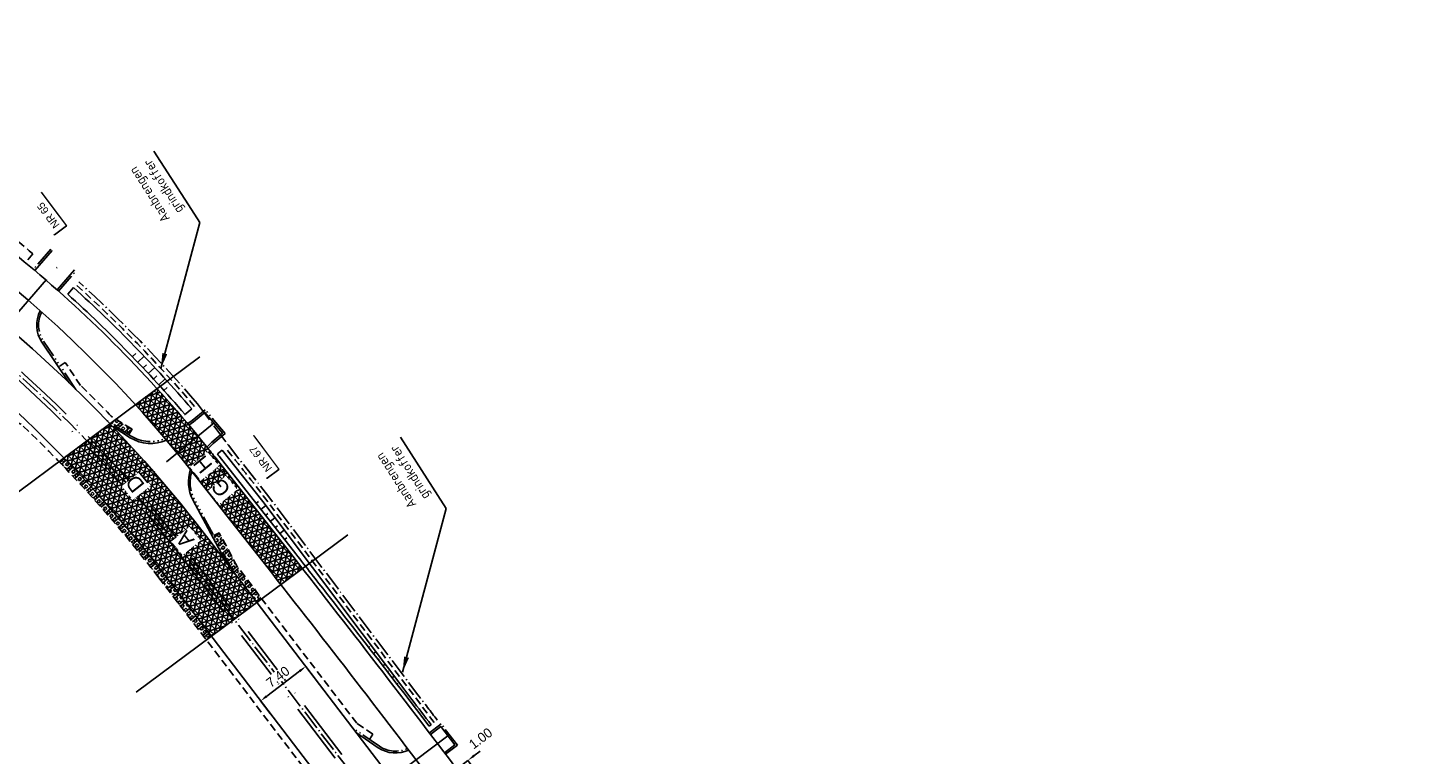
# Model space of a CAD drawing. Header units: metres. Extents: x 121793 to 127505, y 451003 to 453667.
# Tile 15 of 40: x 123187 to 123369, y 452166 to 452261. Entities that reach past the tile are written whole.
import ezdxf

# ---------------------------------------------------------------- set-up
doc = ezdxf.new("R2010")
doc.units = ezdxf.units.M
doc.header["$LTSCALE"] = 4
for name, pattern in [('DASHED2', [0.375, 0.25, -0.125]), ('ONTWERPAS', [3, 2, -0.5, 0, -0.5]), ('ontwerpbestand sloot WK$0$HIDDEN', [0.375, 0.25, -0.125]), ('ontwerpbestand sloot WK$0$STREEP-PUNT', [0.89, 0.65, -0.1, 0.04, -0.1]), ('STIPPELFIJN', [0.375, 0.25, -0.125]), ('STREEP-4X-PUNT', [1.31, 0.65, -0.1, 0.04, -0.1, 0.04, -0.1, 0.04, -0.1, 0.04, -0.1])]:
    doc.linetypes.add(name, pattern=pattern)
for name, color, linetype in [('A-NW-SCHEIDING-LIJN', 2, 'DASHED2'), ('WEG-AS-ONTWERP', 2, 'ONTWERPAS'), ('WEG-AS-ONTWERP RIJBAAN HART', 3, 'ontwerpbestand sloot WK$0$STREEP-PUNT'), ('WEG-NW-ARCERING18', 1, 'Continuous'), ('WEG-NW-AS-ONTWERP INRITTEN', 2, 'ONTWERPAS'), ('WEG-NW-BAND-10_20', 7, 'STREEP-4X-PUNT'), ('WEG-NW-BERM', 3, 'Continuous'), ('WEG-NW-BERMVERHARDING', 1, 'Continuous'), ('WEG-NW-STOOTPLATEN', 7, 'DASHED2'), ('WEG-NW-TALUD', 3, 'Continuous'), ('WEG-NW-VERHARDEBERM', 42, 'STIPPELFIJN'), ('WEG-NW-VERHARDING', 42, 'Continuous'), ('WEG-NW-VERHARDINGSTYPE', 2, 'Continuous'), ('WEG-XX-BEMATING25', 7, 'Continuous'), ('WEG-XX-HUISNUMMER INRIT', 7, 'Continuous'), ('WEG-XX-HULPLIJNEN', 40, 'Continuous'), ('WEG-XX-TEKST25', 7, 'Continuous')]:
    doc.layers.add(name, color=color, linetype=linetype)
doc.layers.add('WEG-NW-AANKOOPGRENS NIET PRINTEN', color=7, linetype='ontwerpbestand sloot WK$0$STREEP-PUNT', plot=False)
doc.styles.add('DIMENSIE', font='provutr.shx')
doc.styles.add('ontwerpbestand sloot WK$0$50MM-500', font='provutr.shx', dxfattribs={"height": 2.5})
doc.styles.add('ontwerpbestand sloot WK$0$DIMENSIE', font='provutr.shx')
doc.styles.add('STANDAARD', font='isocp2.shx')
doc.dimstyles.new('ontwerpbestand sloot WK$0$WVV500', dxfattribs={"dimtxt": 1.25, "dimasz": 1, "dimexe": 0, "dimexo": 2, "dimgap": 0.5, "dimtad": 1, "dimzin": 0, "dimdsep": 46, "dimtxsty": 'ontwerpbestand sloot WK$0$DIMENSIE', "dimcen": 0, "dimdle": 1.25, "dimclrd": 256, "dimclre": 256, "dimclrt": 256, "dimaunit": 2, "dimadec": 0, "dimazin": 0, "dimtfac": 1, "dimtdec": 3, "dimtix": 1, "dimtmove": 2, "dimatfit": 3, "dimfxl": 0, "dimtolj": 1, "dimtzin": 0, "dimarcsym": 0})
doc.dimstyles.new('WVV500', dxfattribs={"dimtxt": 1.25, "dimasz": 1, "dimexe": 0, "dimexo": 2, "dimgap": 0.5, "dimtad": 1, "dimzin": 0, "dimdsep": 46, "dimtxsty": 'DIMENSIE', "dimcen": 0, "dimdle": 1.25, "dimclrd": 256, "dimclre": 256, "dimclrt": 256, "dimaunit": 2, "dimadec": 0, "dimazin": 0, "dimtfac": 1, "dimtdec": 3, "dimtix": 1, "dimtmove": 2, "dimatfit": 3, "dimfxl": 0, "dimtolj": 1, "dimtzin": 0, "dimarcsym": 0})

# ---------------------------------------------------------------- blocks, each defined once
blk = doc.blocks.new('*D29')
at = {"layer": 'Defpoints', "color": 0, "linetype": 'Continuous', "transparency": 16777216}
for p in [(123243.49, 452164.58), (123243.49, 452164.58), (123244.29, 452165.18)]:
    blk.add_point(p, dxfattribs=at)
at = {"layer": 'WEG-XX-BEMATING25', "linetype": 'Continuous', "lineweight": -2, "transparency": 16777216}
for p, q in [((123245.08, 452165.78), (123245.88, 452166.38)), ((123244.29, 452165.18), (123243.49, 452164.58)), ((123244.69, 452162.98), (123243.49, 452164.58)), ((123245.49, 452163.58), (123244.29, 452165.18)), ((123242.69, 452163.98), (123241.89, 452163.37))]:
    blk.add_line(p, q, dxfattribs=at)
at = {"layer": 'WEG-XX-BEMATING25', "linetype": 'Continuous', "transparency": 16777216}
blk.add_solid([(123242.59, 452164.11), (123242.79, 452163.84), (123243.49, 452164.58)], dxfattribs=at)
at = {"layer": 'WEG-XX-BEMATING25', "linetype": 'Continuous', "transparency": 16777216, "insert": (123245.95, 452168.04), "char_height": 1.25, "attachment_point": 5, "rotation": 37.0538, "style": 'ontwerpbestand sloot WK$0$DIMENSIE', "bg_fill": 3, "box_fill_scale": 1.1, "bg_fill_color": 256, "bg_fill_true_color": 13158600, "bg_fill_transparency": 0}
blk.add_mtext('\\A1;1.00', dxfattribs=at)
at = {"layer": 'WEG-XX-BEMATING25', "linetype": 'Continuous', "transparency": 16777216}
blk.add_solid([(123244.98, 452165.91), (123245.18, 452165.65), (123244.29, 452165.18)], dxfattribs=at)
blk = doc.blocks.new('*D107')
at = {"layer": 'Defpoints', "color": 0, "linetype": 'Continuous', "transparency": 16777216}
for p in [(123225.65, 452174.17), (123217.29, 452172.92), (123219.77, 452169.68)]:
    blk.add_point(p, dxfattribs=at)
at = {"layer": 'WEG-XX-BEMATING25', "linetype": 'Continuous', "lineweight": -2, "transparency": 16777216}
for p, q in [((123224.44, 452175.76), (123223.18, 452177.41)), ((123222.38, 452176.8), (123218.09, 452173.53)), ((123218.56, 452171.27), (123217.29, 452172.92))]:
    blk.add_line(p, q, dxfattribs=at)
at = {"layer": 'WEG-XX-BEMATING25', "linetype": 'Continuous', "transparency": 16777216}
for points in [[(123222.28, 452176.94), (123222.48, 452176.67), (123223.18, 452177.41)], [(123217.99, 452173.66), (123218.19, 452173.4), (123217.29, 452172.92)]]:
    blk.add_solid(points, dxfattribs=at)
at = {"layer": 'WEG-XX-BEMATING25', "linetype": 'Continuous', "transparency": 16777216, "insert": (123219.55, 452176.06), "char_height": 1.25, "attachment_point": 5, "rotation": 37.3568, "style": 'ontwerpbestand sloot WK$0$DIMENSIE', "bg_fill": 3, "box_fill_scale": 1.1, "bg_fill_color": 256, "bg_fill_true_color": 13158600, "bg_fill_transparency": 0}
blk.add_mtext('\\A1;7.40', dxfattribs=at)

msp = doc.modelspace()

# ---------------------------------------------------------------- hatches: boundary and pattern name
at = {"layer": 'WEG-NW-ARCERING18'}
h = msp.add_hatch(dxfattribs=at)
h.set_pattern_fill('NET3', color=256, scale=0.2, angle=-102.32055, style=0)
h.set_pattern_definition([(257.6794, (123200.98777, 452188.07344), (0.620375, -0.135497), []), (317.6794, (123200.98777, 452188.07344), (0.427531, 0.469512), []), (17.6794, (123200.98777, 452188.07344), (-0.192844, 0.605009), [])])
h.paths.add_polyline_path([(123211.49, 452204.491, 0.0029839), (123210.245, 452206.056, 0.0147784), (123203.812, 452213.584), (123200.988, 452211.487, -0.0182877), (123208.737, 452202.329), (123218.739, 452189.593, -0.0002409), (123219.931, 452188.073), (123222.742, 452190.161, 0.0002522), (123221.492, 452191.755)])
h = msp.add_hatch(dxfattribs=at)
h.set_pattern_fill('NET3', color=256, scale=0.2, angle=-102.32055, style=0)
h.set_pattern_definition([(257.6794, (123191.67464, 452181.34226), (0.620375, -0.135497), []), (317.6794, (123191.67464, 452181.34226), (0.427531, 0.469512), []), (17.6794, (123191.67464, 452181.34226), (-0.192844, 0.605009), [])])
edge = h.paths.add_edge_path()
edge.add_line((123197.664, 452209.019), (123191.675, 452204.571))
edge.add_arc((123068.516, 452085.509), 171.3, 37.3568, 44.03104, ccw=False)
edge.add_line((123204.678, 452189.45), (123210.867, 452181.342))
edge.add_line((123210.867, 452181.342), (123216.807, 452185.756))
edge.add_arc((123218.093, 452187.883), 2.485, 195.85613, 238.85748, ccw=False)
edge.add_line((123215.702, 452187.204), (123212.814, 452190.988))
edge.add_line((123212.814, 452190.988), (123211.876, 452192.216))
edge.add_line((123211.876, 452192.216), (123210.56, 452193.94))
edge.add_arc((123068.516, 452085.509), 178.7, 37.3568, 43.72162)
at = {"layer": 'WEG-NW-BERMVERHARDING'}
h = msp.add_hatch(dxfattribs=at)
h.set_pattern_fill('BOX', color=256, scale=0.05, angle=130.69392, style=0)
h.set_pattern_definition([(220.694, (123197.7653, 452207.6103), (0.82806, -0.9629), []), (220.694, (123197.5583, 452207.851), (0.82806, -0.9629), []), (130.694, (123197.7653, 452207.6103), (-0.9629, -0.82806), [-0.3175, 0.3175]), (130.694, (123197.5246, 452207.4033), (-0.9629, -0.82806), [-0.3175, 0.3175]), (130.694, (123197.2839, 452207.1963), (-0.9629, -0.82806), [0.3175, -0.3175]), (130.694, (123197.0431, 452206.9893), (-0.96292, -0.82806), [0.3175, -0.3175]), (220.694, (123197.3513, 452208.0918), (0.82806, -0.9629), [0.3175, -0.3175]), (220.694, (123197.1443, 452208.3325), (0.82806, -0.9629), [0.3175, -0.3175])])
h.paths.add_polyline_path([(123198.454, 452209.606), (123197.765, 452209.094), (123200.127, 452207.61), (123200.552, 452208.288)])
h = msp.add_hatch(dxfattribs=at)
h.set_pattern_fill('BOX', color=256, scale=0.05, angle=130.693921, style=0)
h.paths.add_polyline_path([(123191.675, 452204.571), (123191.027, 452204.09, -0.0292832), (123204.042, 452188.965), (123210.225, 452180.865), (123210.867, 452181.342), (123204.678, 452189.45, 0.0291301)])
h = msp.add_hatch(dxfattribs=at)
h.set_pattern_fill('BOX', color=256, scale=0.05, angle=130.69392, style=0)
h.set_pattern_definition([(220.694, (123211.1987, 452185.7545), (0.82806, -0.96292), []), (220.694, (123210.9917, 452185.9953), (0.82806, -0.96292), []), (130.694, (123211.1987, 452185.7545), (-0.96292, -0.82806), [-0.3175, 0.3175]), (130.694, (123210.958, 452185.5475), (-0.96292, -0.82806), [-0.3175, 0.3175]), (130.694, (123210.7172, 452185.3405), (-0.96292, -0.82806), [0.3175, -0.3175]), (130.694, (123210.4765, 452185.1335), (-0.96292, -0.82806), [0.3175, -0.3175]), (220.694, (123210.7847, 452186.236), (0.82806, -0.96292), [0.3175, -0.3175]), (220.694, (123210.5776, 452186.4767), (0.82806, -0.96292), [0.3175, -0.3175])])
h.paths.add_polyline_path([(123211.904, 452194.816), (123211.199, 452194.439), (123213.576, 452189.989), (123216.808, 452185.755), (123217.451, 452186.232), (123214.252, 452190.423)])

# ---------------------------------------------------------------- linework, layer by layer
at = {"layer": 'A-NW-SCHEIDING-LIJN', "flags": 128}
msp.add_lwpolyline([(123209.914, 452200.831), (123212.666, 452202.993)], dxfattribs=at)
at = {"layer": 'WEG-NW-AANKOOPGRENS NIET PRINTEN', "flags": 128}
msp.add_lwpolyline([(123209.084, 452211.591), (123213.098, 452206.199)], dxfattribs=at)
msp.add_lwpolyline([(123240.303, 452170.423, 0.0005162), (123237.783, 452173.719), (123218.368, 452199.488), (123213.098, 452206.199)], format="xyb", dxfattribs=at)
at = {"layer": 'WEG-NW-AANKOOPGRENS NIET PRINTEN'}
msp.add_arc((123079.716, 452101.008), 170.19, 40.52341, 47.99427, dxfattribs=at)
at = {"layer": 'WEG-NW-AS-ONTWERP INRITTEN'}
for points in [[(123184.182, 452221.726), (123191.23, 452229.871)], [(123211.236, 452209.122), (123203.316, 452202.611)]]:
    msp.add_lwpolyline(points, dxfattribs=at)
at = {"layer": 'WEG-NW-BAND-10_20'}
for points in [[(123189.982, 452231.744), (123187.706, 452229.114, -0.3146113)], [(123193.238, 452213.486), (123189.022, 452219.772, -0.2706982), (123188.787, 452223.548)], [(123204.868, 452207.071, -0.2474322), (123200.451, 452207.406), (123197.328, 452209.368)], [(123213.576, 452189.989), (123208.684, 452199.146, -0.2023706), (123208.347, 452202.824, -0.2230272)], [(123236.433, 452166.724, -0.2619572), (123232.77, 452167.04), (123229.273, 452169.426)]]:
    msp.add_lwpolyline(points, format="xyb", dxfattribs=at)
for points in [[(123190.99, 452226.272), (123193.257, 452228.891)], [(123210.486, 452205.798), (123211.13, 452206.435), (123212.687, 452207.75), (123210.085, 452210.831), (123208.396, 452209.441), (123207.815, 452209.047)]]:
    msp.add_lwpolyline(points, dxfattribs=at)
at = {"layer": 'WEG-NW-BERM'}
for p, q in [((123187.006, 452230.351), (123187.645, 452231.121)), ((123192.176, 452225.882), (123192.939, 452226.73)), ((123200.628, 452217.752), (123201.043, 452218.137)), ((123201.308, 452217.019), (123202.139, 452217.79)), ((123201.988, 452216.286), (123202.423, 452216.69)), ((123202.668, 452215.553), (123203.51, 452216.335)), ((123203.349, 452214.82), (123203.787, 452215.227)), ((123204.029, 452214.087), (123204.865, 452214.863)), ((123204.709, 452213.354), (123205.133, 452213.747)), ((123207.4, 452210.151), (123208.324, 452210.941)), ((123216.711, 452198.652), (123217.039, 452198.904)), ((123217.329, 452197.865), (123217.968, 452198.358)), ((123217.947, 452197.079), (123218.258, 452197.319)), ((123218.564, 452196.292), (123219.172, 452196.76)), ((123219.182, 452195.505), (123219.478, 452195.733)), ((123219.799, 452194.719), (123220.375, 452195.163)), ((123220.417, 452193.932), (123220.697, 452194.148)), ((123231.382, 452179.877), (123231.543, 452180.001)), ((123231.993, 452179.085), (123232.306, 452179.327)), ((123232.603, 452178.293), (123232.756, 452178.41)), ((123233.213, 452177.501), (123233.51, 452177.729)), ((123233.824, 452176.709), (123233.968, 452176.819)), ((123234.434, 452175.916), (123234.713, 452176.132)), ((123235.045, 452175.124), (123235.18, 452175.229))]:
    msp.add_line(p, q, dxfattribs=at)
at = {"layer": 'WEG-NW-BERM', "flags": 128}
for points in [[(123212.312, 452205.582), (123211.666, 452205.075)], [(123239.253, 452169.622), (123239.507, 452169.816)]]:
    msp.add_lwpolyline(points, dxfattribs=at)
for points in [[(123239.253, 452169.622, 0.0027237), (123225.891, 452186.945, 0.0008092), (123221.885, 452192.063), (123211.883, 452204.8)], [(123239.507, 452169.816, 0.0005167), (123236.987, 452173.114), (123217.576, 452198.878), (123212.312, 452205.582)]]:
    msp.add_lwpolyline(points, format="xyb", dxfattribs=at)
at = {"layer": 'WEG-NW-BERM'}
for radius, start, end in [(169.19, 40.52341, 47.99427), (168.05, 40.52341, 47.99427), (168.05, 38.14277, 38.26217)]:
    msp.add_arc((123079.716, 452101.008), radius, start, end, dxfattribs=at)
at = {"layer": 'WEG-NW-TALUD', "linetype": 'ontwerpbestand sloot WK$0$HIDDEN', "flags": 128}
msp.add_lwpolyline([(123208.704, 452211.266, 0.0326093), (123193.273, 452227.101, 0.0326093)], format="xyb", dxfattribs=at)
at = {"layer": 'WEG-NW-VERHARDEBERM'}
for points in [[(123200.127, 452207.61), (123200.552, 452208.288), (123197.837, 452209.994, 0.0078674), (123193.856, 452214.001), (123191.861, 452216.975), (123191.197, 452216.529)], [(123184.433, 452210.465), (123184.146, 452209.718), (123186.118, 452208.96, -0.0394344), (123204.042, 452188.965), (123223.17, 452163.907), (123224.961, 452160.242), (123225.68, 452160.593)]]:
    msp.add_lwpolyline(points, format="xyb", dxfattribs=at)
msp.add_lwpolyline([(123231.48, 452167.92), (123231.931, 452168.581), (123229.831, 452170.014), (123214.252, 452190.423), (123211.904, 452194.816), (123211.199, 452194.439)], dxfattribs=at)
at = {"layer": 'WEG-NW-VERHARDING'}
msp.add_line((123211.49, 452204.491), (123221.492, 452191.755), dxfattribs=at)
for points in [[(123480.216, 451604.72), (123479.965, 451733.962, 0.045299), (123476.572, 451770.548, 0.1520632), (123431.074, 451856.271), (123387.611, 451899.432, -0.1084152), (123347.811, 451961.132), (123324.939, 452022.471, 0.073906), (123281.78, 452100.642), (123210.56, 452193.94, 0.1323783), (123136.843, 452250.631), (123066.55, 452279.718, -0.1071021), (122998.2, 452327.057), (122950.306, 452378.295)], [(123190.171, 452231.581), (123187.897, 452228.953, -0.3146113)], [(123192.38, 452214.317), (123188.814, 452219.632, -0.2751534), (123188.594, 452223.719)], [(123210.31, 452205.975), (123210.961, 452206.62), (123212.335, 452207.78), (123210.053, 452210.481), (123208.546, 452209.24), (123207.955, 452208.84, -0.297519)], [(123205.037, 452206.872, -0.2514281), (123200.318, 452207.195), (123198.035, 452208.629)], [(123212.813, 452190.989), (123208.487, 452199.086, -0.207687), (123208.164, 452203.055)], [(123236.588, 452166.52, -0.265778), (123232.629, 452166.834), (123229.786, 452168.773)]]:
    msp.add_lwpolyline(points, format="xyb", dxfattribs=at)
msp.add_lwpolyline([(123190.803, 452226.438), (123193.068, 452229.055)], dxfattribs=at)
for centre, radius, start, end in [((123079.716, 452101.008), 167.55, 49.82813, 67.99707), ((123079.716, 452101.008), 167.55, 38.82663, 49.82813), ((123079.716, 452101.008), 167.55, 38.14277, 38.82663), ((121642.605, 450951.845), 2007.55, 37.053783, 38.14277)]:
    msp.add_arc(centre, radius, start, end, dxfattribs=at)
at = {"layer": 'WEG-XX-HUISNUMMER INRIT'}
for points in [[(123187.207, 452237.948), (123188.755, 452239.112), (123192.018, 452234.771), (123190.465, 452233.603), (123187.207, 452237.948)], [(123214.878, 452206.25), (123216.426, 452207.414), (123219.689, 452203.073), (123218.135, 452201.905), (123214.878, 452206.25)]]:
    msp.add_lwpolyline(points, dxfattribs=at)
at = {"layer": 'WEG-XX-HULPLIJNEN', "flags": 128}
for points in [[(123181.82, 452197.253), (123209.405, 452217.738)], [(123201.091, 452174.083), (123228.676, 452194.567)]]:
    msp.add_lwpolyline(points, dxfattribs=at)

# ---------------------------------------------------------------- texts
at = {"layer": 'WEG-XX-TEKST25', "char_height": 1.25, "attachment_point": 7, "rotation": 122.75715, "style": 'STANDAARD'}
for insert in [(123207.607, 452237.052), (123239.703, 452199.814)]:
    msp.add_mtext('Aanbrengen ^Jgrindkoffer', dxfattribs=dict(at, insert=insert))

# ---------------------------------------------------------------- leaders
at = {"layer": 'WEG-XX-TEKST25', "annotation_type": 0, "has_hookline": 1, "hookline_direction": 0, "text_width": 8.545, "horizontal_direction": (-0.541079, 0.840972, 0)}
for points in [[(123204.305, 452216.214), (123209.38, 452235.221), (123208.298, 452236.903)], [(123235.789, 452176.685), (123241.476, 452197.982), (123240.394, 452199.664)]]:
    msp.add_leader(points, dimstyle='WVV500', override={"dimasz": 2}, dxfattribs=at)

# ---------------------------------------------------------------- next in the draw order: dimensions: what is measured, and where the dimension line sits
at = {"layer": 'WEG-XX-BEMATING25', "linetype": 'Continuous'}
dim = msp.add_linear_dim(base=(123243.489, 452164.578), p1=(123244.285, 452165.179), p2=(123243.489, 452164.578), angle=217.05382, dimstyle='ontwerpbestand sloot WK$0$WVV500', override={"dimtfill": 1}, dxfattribs=at)
dim.commit()
dim.dimension.update_dxf_attribs({"geometry": '*D29', "text_midpoint": (123245.947, 452168.043), "dimtype": 161})

# ---------------------------------------------------------------- next in the draw order: linework, layer by layer
at = {"layer": 'WEG-AS-ONTWERP'}
for points in [[(123477.016, 451604.717), (123476.765, 451733.955, 0.0422355), (123473.855, 451767.558, 0.1557662), (123428.925, 451853.895), (123385.434, 451897.084, -0.1084152), (123344.774, 451960.117), (123321.914, 452021.423, 0.073906), (123279.282, 452098.641), (123207.935, 452192.106, 0.1323783), (123135.744, 452247.622), (123065.427, 452276.719, -0.1071021), (122995.788, 452324.951), (122948.11, 452375.959)], [(123476.016, 451604.715), (123475.765, 451733.953), (123475.765, 451733.913, 0.0408338), (123473.043, 451766.411, 0.1581289), (123427.847, 451853.557), (123384.73, 451896.374, -0.1083939), (123343.886, 451959.636), (123321.029, 452020.934, 0.073906), (123278.397, 452098.152), (123207.303, 452191.285, 0.1323783), (123135.113, 452246.801), (123064.844, 452275.878, -0.1071021), (122995.206, 452324.109), (122947.423, 452375.229)]]:
    msp.add_lwpolyline(points, format="xyb", dxfattribs=at)
at = {"layer": 'WEG-AS-ONTWERP RIJBAAN HART', "flags": 128}
msp.add_lwpolyline([(122947.766, 452375.594), (122995.497, 452324.53, 0.1071021), (123065.136, 452276.299), (123135.429, 452247.212, -0.1323783), (123207.619, 452191.695), (123278.839, 452098.397, -0.073906), (123321.472, 452021.178), (123344.316, 451959.913, 0.1083715), (123385.082, 451896.729), (123428.199, 451853.912, -0.1566035), (123473.363, 451767.473, -0.0423404), (123476.265, 451733.954), (123476.516, 451604.716)], format="xyb", dxfattribs=at)
at = {"layer": 'WEG-NW-AS-ONTWERP INRITTEN', "flags": 128}
msp.add_lwpolyline([(123241.666, 452168.388), (123234.327, 452162.804)], dxfattribs=at)
at = {"layer": 'WEG-NW-BAND-10_20'}
msp.add_lwpolyline([(123241.395, 452165.983), (123242.925, 452167.146), (123240.805, 452169.932), (123239.276, 452168.768, -0.3228228)], format="xyb", dxfattribs=at)
at = {"layer": 'WEG-NW-VERHARDING'}
for points in [[(122945.044, 452372.701), (122949.565, 452368.179, -0.005589), (122952.654, 452364.947), (122992.794, 452322.003, 0.1071021), (123063.721, 452272.88), (123134.014, 452243.793, -0.1323783), (123204.678, 452189.45), (123275.898, 452096.152, -0.073906), (123318.005, 452019.886), (123340.85, 451958.621, 0.1082382), (123382.475, 451894.104), (123425.595, 451851.283, -0.1568373), (123469.754, 451766.668, -0.0418987), (123472.565, 451733.947), (123472.816, 451604.709)], [(123241.244, 452166.182), (123242.574, 452167.194), (123240.758, 452169.582), (123239.427, 452168.569, -0.3228228)]]:
    msp.add_lwpolyline(points, format="xyb", dxfattribs=at)

# ---------------------------------------------------------------- next in the draw order: texts
at = {"layer": 'WEG-XX-HUISNUMMER INRIT', "char_height": 1, "width": 4.65536, "attachment_point": 1, "rotation": 126.9306, "style": 'ontwerpbestand sloot WK$0$50MM-500', "bg_fill": 2}
for s, insert in [('NR 65', (123190.38, 452234.319)), ('NR 67', (123218.05, 452202.622))]:
    msp.add_mtext(s, dxfattribs=dict(at, insert=insert))

# ---------------------------------------------------------------- next in the draw order: linework, layer by layer
at = {"layer": 'WEG-NW-STOOTPLATEN', "color": 6, "flags": 128}
msp.add_lwpolyline([(123187.645, 452231.121, 0.0223015), (123179.632, 452237.42, -47.9272032)], format="xyb", dxfattribs=at)
at = {"layer": 'WEG-NW-VERHARDING'}
msp.add_lwpolyline([(122914.965, 452411.629, -0.0924838), (122944.581, 452389.989), (122951.109, 452383.109), (122955.105, 452379.309), (122957.569, 452376.95), (122961.963, 452372.273), (122966.304, 452367.65), (122975.135, 452357.939), (122983.931, 452348.267), (122990.709, 452340.958), (122992.464, 452339.116), (122994.237, 452337.254), (122997.635, 452333.647), (123001.417, 452329.63, 0.1062316), (123069.195, 452282.883), (123142.407, 452252.607, -0.1289481), (123208.737, 452202.329), (123218.739, 452189.593, -0.0047515), (123241.977, 452159.416), (123288.406, 452097.922, -0.0728667), (123328.675, 452024.428), (123351.353, 451963.393, 0.1087069)], format="xyb", dxfattribs=at)

# ---------------------------------------------------------------- next in the draw order: texts
at = {"layer": 'WEG-NW-AS-ONTWERP INRITTEN', "insert": (123200.734, 452199.817), "char_height": 2, "width": 1.28013, "attachment_point": 1, "rotation": 128.35696, "style": 'ontwerpbestand sloot WK$0$50MM-500', "bg_fill": 3, "box_fill_scale": 1.25, "bg_fill_color": 256, "bg_fill_transparency": 0}
msp.add_mtext('{\\LD}', dxfattribs=at)
at = {"layer": 'WEG-NW-VERHARDINGSTYPE', "char_height": 2, "width": 1.28013, "attachment_point": 1, "style": 'ontwerpbestand sloot WK$0$50MM-500', "bg_fill": 3, "box_fill_scale": 1.25, "bg_fill_color": 256, "bg_fill_transparency": 0}
for s, insert, rotation in [('H', (123209.602, 452202.329), 129.44621), ('A', (123207.212, 452192.616), 129.15198)]:
    msp.add_mtext(s, dxfattribs=dict(at, insert=insert, rotation=rotation))

# ---------------------------------------------------------------- next in the draw order: dimensions: what is measured, and where the dimension line sits
at = {"layer": 'WEG-XX-BEMATING25', "linetype": 'Continuous'}
dim = msp.add_aligned_dim(p1=(123225.653, 452174.168), p2=(123219.771, 452169.677), distance=-4.081, dimstyle='ontwerpbestand sloot WK$0$WVV500', override={"dimtfill": 1}, dxfattribs=at)
dim.commit()
dim.dimension.update_dxf_attribs({"geometry": '*D107', "text_midpoint": (123219.553, 452176.061)})

# ---------------------------------------------------------------- next in the draw order: texts
at = {"layer": 'WEG-NW-VERHARDINGSTYPE', "insert": (123211.98, 452199.241), "char_height": 2, "width": 1.28013, "attachment_point": 1, "rotation": 129.44621, "style": 'ontwerpbestand sloot WK$0$50MM-500', "bg_fill": 3, "box_fill_scale": 1.25, "bg_fill_color": 256, "bg_fill_transparency": 0}
msp.add_mtext('G', dxfattribs=at)

# ---------------------------------------------------------------- next in the draw order: linework, layer by layer
at = {"layer": 'WEG-NW-TALUD', "linetype": 'ontwerpbestand sloot WK$0$HIDDEN', "flags": 128}
msp.add_lwpolyline([(123239.907, 452170.118), (123217.975, 452199.18, 0.0096213), (123212.699, 452205.898, 0.0096213)], format="xyb", dxfattribs=at)

doc.saveas('drawing.dxf')
